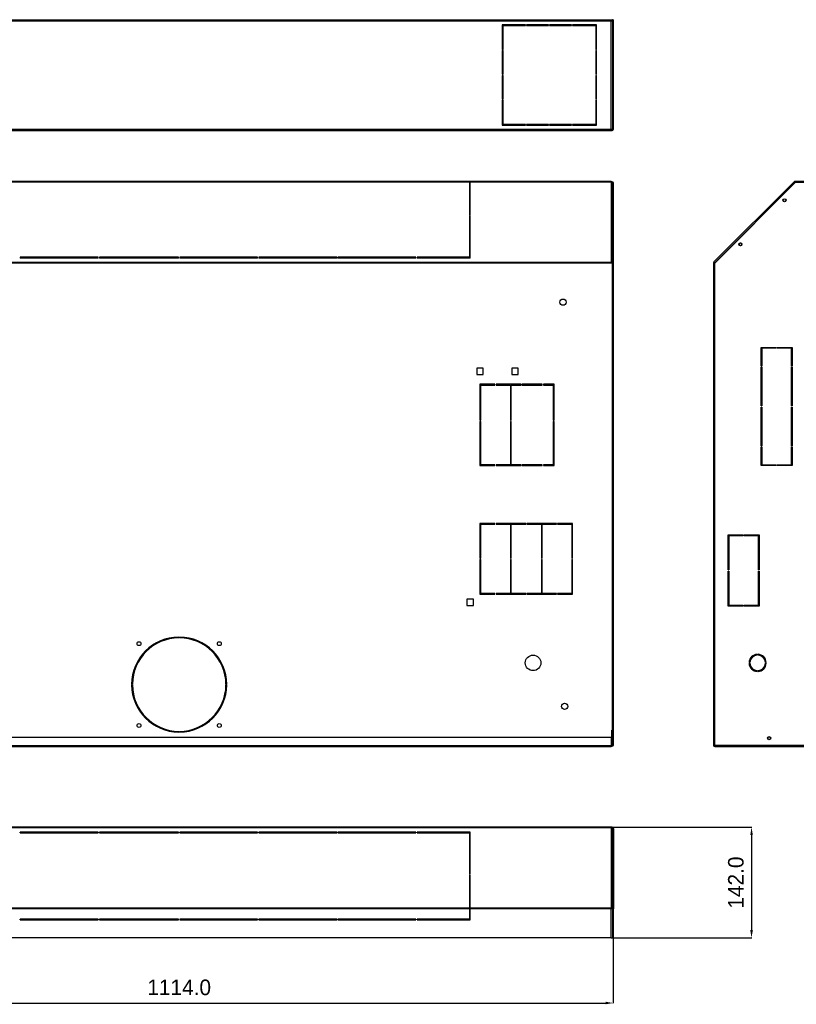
# Model space of a CAD drawing. Header units: inches. Extents: x -8834 to -3121, y 1010 to 9212.
# Tile 6 of 36: x -7926 to -6930, y 4067 to 5331. Entities that reach past the tile are written whole.
import ezdxf

# ---------------------------------------------------------------- set-up
doc = ezdxf.new("R2010")
doc.units = ezdxf.units.IN
doc.dimstyles.new('Copia di Standard', dxfattribs={"dimtxt": 20, "dimasz": 10, "dimexe": 0.18, "dimexo": 0.0625, "dimgap": 10, "dimtad": 1, "dimdec": 1, "dimzin": 0, "dimdsep": 46, "dimtxsty": 'Standard', "dimcen": 0.09, "dimclrd": 4, "dimclre": 4, "dimadec": 0, "dimazin": 0, "dimtfac": 1, "dimtdec": 1, "dimtofl": 0, "dimtmove": 0, "dimatfit": 3, "dimfxl": 0.18, "dimtolj": 1, "dimtzin": 0, "dimarcsym": 0})

# ---------------------------------------------------------------- blocks, each defined once
blk = doc.blocks.new('*D38')
at = {"color": 3, "lineweight": -2, "transparency": 16777216}
for p, q in [((-7164.3, 4170.9), (-7164.3, 4068.6)), ((-8278.3, 4152.2), (-8278.3, 4068.6)), ((-8268.3, 4068.7), (-7174.3, 4068.7))]:
    blk.add_line(p, q, dxfattribs=at)
at = {"color": 3, "transparency": 16777216}
for points in [[(-8268.3, 4070.4), (-8268.3, 4067.1), (-8278.3, 4068.7)], [(-7174.3, 4070.4), (-7174.3, 4067.1), (-7164.3, 4068.7)]]:
    blk.add_solid(points, dxfattribs=at)
at = {"layer": 'Defpoints', "color": 0, "transparency": 16777216}
for p in [(-7164.3, 4170.9), (-8278.3, 4152.3), (-7164.3, 4068.7)]:
    blk.add_point(p, dxfattribs=at)
at = {"color": 3, "transparency": 16777216, "insert": (-7721.3, 4088.7), "char_height": 20, "attachment_point": 5}
blk.add_mtext('\\A1;1114.0', dxfattribs=at)
blk = doc.blocks.new('*D39')
at = {"color": 3, "lineweight": -2, "transparency": 16777216}
for p, q in [((-7166.8, 4294.3), (-6986.8, 4294.3)), ((-6987, 4284.3), (-6987, 4162.3)), ((-7166.8, 4152.3), (-6986.8, 4152.3))]:
    blk.add_line(p, q, dxfattribs=at)
at = {"color": 3, "transparency": 16777216}
for points in [[(-6988.6, 4284.3), (-6985.3, 4284.3), (-6987, 4294.3)], [(-6988.6, 4162.3), (-6985.3, 4162.3), (-6987, 4152.3)]]:
    blk.add_solid(points, dxfattribs=at)
at = {"layer": 'Defpoints', "color": 0, "transparency": 16777216}
for p in [(-7166.9, 4294.3), (-7166.9, 4152.3), (-6987, 4152.3)]:
    blk.add_point(p, dxfattribs=at)
at = {"color": 3, "transparency": 16777216, "insert": (-7007, 4223.3), "char_height": 20, "attachment_point": 5, "rotation": 90}
blk.add_mtext('\\A1;142.0', dxfattribs=at)

msp = doc.modelspace()

# ---------------------------------------------------------------- linework, layer by layer
at = {"color": 7, "linetype": 'Continuous'}
for p, q in [((-8275.68, 5330.72), (-7166.88, 5330.72)), ((-7277.03, 5324.22), (-7306.78, 5324.22)), ((-7306.78, 5324.22), (-7306.78, 5292.66)), ((-7305.78, 5323.22), (-7277.03, 5323.22)), ((-7305.78, 5292.66), (-7305.78, 5323.22)), ((-7277.03, 5323.22), (-7277.03, 5324.22)), ((-7275.53, 5324.22), (-7275.53, 5323.22)), ((-7247.53, 5324.22), (-7275.53, 5324.22)), ((-7275.53, 5323.22), (-7247.53, 5323.22)), ((-7247.53, 5323.22), (-7247.53, 5324.22)), ((-7246.03, 5324.22), (-7246.03, 5323.22)), ((-7218.03, 5324.22), (-7246.03, 5324.22)), ((-7246.03, 5323.22), (-7218.03, 5323.22)), ((-7218.03, 5323.22), (-7218.03, 5324.22)), ((-7185.78, 5324.22), (-7216.53, 5324.22)), ((-7216.53, 5324.22), (-7216.53, 5323.22)), ((-7216.53, 5323.22), (-7186.78, 5323.22)), ((-7186.78, 5323.22), (-7186.78, 5292.66)), ((-7185.78, 5292.66), (-7185.78, 5324.22)), ((-7166.88, 5330.72), (-7166.88, 5329.22)), ((-7166.88, 5329.22), (-7165.38, 5329.22)), ((-7166.38, 5330.72), (-7166.38, 5329.22)), ((-7165.38, 5330.72), (-7166.38, 5330.72)), ((-7165.38, 5330.72), (-7165.38, 5329.22)), ((-7165.38, 5329.22), (-7165.38, 5190.21)), ((-7165.28, 5330.72), (-7164.28, 5330.72)), ((-7165.28, 5330.72), (-7165.28, 5190.21)), ((-7164.28, 5190.21), (-7164.28, 5330.72)), ((-7306.78, 5292.66), (-7305.78, 5292.66)), ((-7306.78, 5291.16), (-7306.78, 5260.76)), ((-7305.78, 5291.16), (-7306.78, 5291.16)), ((-7305.78, 5260.76), (-7305.78, 5291.16)), ((-7186.78, 5292.66), (-7185.78, 5292.66)), ((-7185.78, 5291.16), (-7186.78, 5291.16)), ((-7186.78, 5291.16), (-7186.78, 5260.76)), ((-7185.78, 5260.76), (-7185.78, 5291.16)), ((-7306.78, 5260.76), (-7305.78, 5260.76)), ((-7306.78, 5259.26), (-7306.78, 5228.86)), ((-7305.78, 5259.26), (-7306.78, 5259.26)), ((-7305.78, 5228.86), (-7305.78, 5259.26)), ((-7186.78, 5260.76), (-7185.78, 5260.76)), ((-7185.78, 5259.26), (-7186.78, 5259.26)), ((-7186.78, 5259.26), (-7186.78, 5228.86)), ((-7185.78, 5228.86), (-7185.78, 5259.26)), ((-7306.78, 5228.86), (-7305.78, 5228.86)), ((-7306.78, 5227.36), (-7306.78, 5195.21)), ((-7305.78, 5227.36), (-7306.78, 5227.36)), ((-7305.78, 5196.21), (-7305.78, 5227.36)), ((-7186.78, 5228.86), (-7185.78, 5228.86)), ((-7186.78, 5227.36), (-7186.78, 5196.21)), ((-7185.78, 5227.36), (-7186.78, 5227.36)), ((-7185.78, 5195.21), (-7185.78, 5227.36)), ((-7306.78, 5195.21), (-7277.03, 5195.21)), ((-7277.03, 5196.21), (-7305.78, 5196.21)), ((-7277.03, 5195.21), (-7277.03, 5196.21)), ((-7247.53, 5196.21), (-7275.53, 5196.21)), ((-7275.53, 5196.21), (-7275.53, 5195.21)), ((-7275.53, 5195.21), (-7247.53, 5195.21)), ((-7247.53, 5195.21), (-7247.53, 5196.21)), ((-7246.03, 5196.21), (-7246.03, 5195.21)), ((-7218.03, 5196.21), (-7246.03, 5196.21)), ((-7246.03, 5195.21), (-7218.03, 5195.21)), ((-7218.03, 5195.21), (-7218.03, 5196.21)), ((-7216.53, 5196.21), (-7216.53, 5195.21)), ((-7186.78, 5196.21), (-7216.53, 5196.21)), ((-7216.53, 5195.21), (-7185.78, 5195.21)), ((-8275.68, 5188.71), (-7166.88, 5188.71)), ((-7166.88, 5190.21), (-7166.38, 5190.21)), ((-7166.88, 5190.21), (-7166.88, 5189.86)), ((-7166.88, 5189.86), (-7166.88, 5189.71)), ((-7166.88, 5189.71), (-7165.78, 5189.71)), ((-7166.88, 5189.71), (-7166.88, 5188.71)), ((-7166.88, 5188.71), (-7165.78, 5188.71)), ((-7166.38, 5190.21), (-7165.38, 5190.21)), ((-7166.88, 5123.1), (-8275.68, 5123.1)), ((-7166.88, 5122.1), (-8275.68, 5122.1)), ((-7348.88, 5121.95), (-7348.88, 5080.2)), ((-7347.88, 5080.2), (-7347.88, 5121.95)), ((-7166.52, 5121.95), (-7166.88, 5121.95)), ((-7166.38, 5121.6), (-7166.38, 5121.45)), ((-7166.38, 5108.1), (-7166.38, 5121.45)), ((-7165.38, 5121.6), (-7165.38, 5108.1)), ((-7165.28, 5121.6), (-7165.28, 5080.35)), ((-7164.28, 5121.6), (-7165.28, 5121.6)), ((-7164.28, 5080.35), (-7164.28, 5121.6)), ((-6932.38, 5122.66), (-7035.24, 5019.8)), ((-6931.03, 5121.6), (-7034.18, 5018.45)), ((-6931.68, 5121.95), (-6932.38, 5122.66)), ((-6931.47, 5121.45), (-6931.68, 5121.95)), ((-6931.38, 5121.25), (-6931.47, 5121.45)), ((-6931.32, 5122.1), (-6931.32, 5123.1)), ((-6893.67, 5123.1), (-6931.32, 5123.1)), ((-6931.12, 5121.6), (-6931.32, 5122.1)), ((-6931.12, 5121.6), (-6931.09, 5121.54)), ((-6893.67, 5121.6), (-6931.03, 5121.6)), ((-7166.38, 5107.95), (-7166.38, 5108.1)), ((-7165.38, 5108.1), (-7166.38, 5108.1)), ((-7166.38, 5107.95), (-7165.38, 5107.95)), ((-7166.38, 5018.74), (-7166.38, 5107.95)), ((-7165.38, 5107.95), (-7165.38, 5108.1)), ((-7165.38, 5018.74), (-7165.38, 5107.95)), ((-7348.88, 5080.2), (-7348.88, 5079.49)), ((-7348.88, 5080.2), (-7347.88, 5080.2)), ((-7347.88, 5079.49), (-7347.88, 5080.2)), ((-7165.28, 5040.35), (-7165.28, 5080.35)), ((-7164.28, 5080.35), (-7165.28, 5080.35)), ((-7164.28, 5040.35), (-7164.28, 5080.35)), ((-7348.88, 5079.49), (-7347.88, 5079.49)), ((-7348.88, 5078.43), (-7348.88, 5025.86)), ((-7347.88, 5078.43), (-7348.88, 5078.43)), ((-7347.88, 5025.56), (-7347.88, 5078.43)), ((-7165.28, 5040.35), (-7164.28, 5040.35)), ((-7165.28, 5040.35), (-7165.28, 5018.45)), ((-7164.28, 4399.39), (-7164.28, 5040.35)), ((-7925.13, 5025.86), (-7925.13, 5025.56)), ((-7825.13, 5025.86), (-7925.13, 5025.86)), ((-7925.13, 5025.56), (-7925.13, 5024.86)), ((-7825.13, 5025.56), (-7925.13, 5025.56)), ((-7825.13, 5024.86), (-7925.13, 5024.86)), ((-7825.13, 5025.56), (-7825.13, 5025.86)), ((-7825.13, 5024.86), (-7825.13, 5025.56)), ((-7722.13, 5025.86), (-7823.63, 5025.86)), ((-7823.63, 5025.86), (-7823.63, 5025.56)), ((-7722.13, 5025.56), (-7823.63, 5025.56)), ((-7823.63, 5025.56), (-7823.63, 5024.86)), ((-7722.13, 5024.86), (-7823.63, 5024.86)), ((-7722.13, 5025.56), (-7722.13, 5025.86)), ((-7722.13, 5024.86), (-7722.13, 5025.56)), ((-7620.63, 5025.86), (-7720.63, 5025.86)), ((-7720.63, 5025.86), (-7720.63, 5025.56)), ((-7720.63, 5025.56), (-7720.63, 5024.86)), ((-7620.63, 5025.56), (-7720.63, 5025.56)), ((-7620.63, 5024.86), (-7720.63, 5024.86)), ((-7620.63, 5025.56), (-7620.63, 5025.86)), ((-7620.63, 5024.86), (-7620.63, 5025.56)), ((-7619.13, 5025.86), (-7619.13, 5025.56)), ((-7519.13, 5025.86), (-7619.13, 5025.86)), ((-7619.13, 5025.56), (-7619.13, 5024.86)), ((-7519.13, 5025.56), (-7619.13, 5025.56)), ((-7519.13, 5024.86), (-7619.13, 5024.86)), ((-7519.13, 5025.56), (-7519.13, 5025.86)), ((-7519.13, 5024.86), (-7519.13, 5025.56)), ((-7517.63, 5025.86), (-7517.63, 5025.56)), ((-7417.63, 5025.86), (-7517.63, 5025.86)), ((-7517.63, 5025.56), (-7517.63, 5024.86)), ((-7417.63, 5025.56), (-7517.63, 5025.56)), ((-7417.63, 5024.86), (-7517.63, 5024.86)), ((-7417.63, 5025.56), (-7417.63, 5025.86)), ((-7417.63, 5024.86), (-7417.63, 5025.56)), ((-7348.88, 5025.86), (-7416.13, 5025.86)), ((-7416.13, 5025.86), (-7416.13, 5025.56)), ((-7416.13, 5025.56), (-7416.13, 5024.86)), ((-7347.88, 5025.56), (-7416.13, 5025.56)), ((-7347.88, 5024.86), (-7416.13, 5024.86)), ((-7347.88, 5024.86), (-7347.88, 5025.56)), ((-7166.88, 5018.74), (-7166.88, 5019.1)), ((-7166.88, 5018.45), (-7166.88, 5018.74)), ((-7165.78, 5018.45), (-7166.88, 5018.45)), ((-7165.38, 5018.74), (-7166.38, 5018.74)), ((-7165.78, 5018.45), (-7165.28, 5018.45)), ((-7165.28, 5018.45), (-7165.28, 4399.39)), ((-7035.68, 5018.74), (-7035.68, 5018.45)), ((-7035.68, 5018.45), (-7034.68, 5018.45)), ((-7035.68, 5018.45), (-7035.68, 4399.39)), ((-7034.53, 5019.1), (-7035.24, 5019.8)), ((-7034.68, 5018.74), (-7034.68, 5018.45)), ((-7034.68, 5018.45), (-7034.18, 5018.45)), ((-7034.53, 5019.1), (-7034.18, 5018.74)), ((-7034.18, 5018.74), (-7033.89, 5018.74)), ((-6974.68, 4886.53), (-6974.68, 4909.97)), ((-6974.68, 4909.97), (-6955.43, 4909.97)), ((-6973.68, 4908.97), (-6973.68, 4886.53)), ((-6955.43, 4908.97), (-6973.68, 4908.97)), ((-6955.43, 4909.97), (-6955.43, 4908.97)), ((-6953.93, 4908.97), (-6953.93, 4909.97)), ((-6953.93, 4909.97), (-6934.68, 4909.97)), ((-6935.68, 4908.97), (-6953.93, 4908.97)), ((-6935.68, 4886.53), (-6935.68, 4908.97)), ((-6934.68, 4909.97), (-6934.68, 4886.53)), ((-7331.23, 4883.59), (-7339.53, 4883.59)), ((-7339.53, 4883.59), (-7339.53, 4875.29)), ((-7331.23, 4875.29), (-7331.23, 4883.59)), ((-7286.23, 4883.59), (-7294.53, 4883.59)), ((-7294.53, 4883.59), (-7294.53, 4875.29)), ((-7286.23, 4875.29), (-7286.23, 4883.59)), ((-6973.68, 4886.53), (-6974.68, 4886.53)), ((-6974.68, 4835.03), (-6974.68, 4885.03)), ((-6974.68, 4885.03), (-6973.68, 4885.03)), ((-6973.68, 4885.03), (-6973.68, 4835.03)), ((-6934.68, 4886.53), (-6935.68, 4886.53)), ((-6935.68, 4835.03), (-6935.68, 4885.03)), ((-6935.68, 4885.03), (-6934.68, 4885.03)), ((-6934.68, 4885.03), (-6934.68, 4835.03)), ((-7339.53, 4875.29), (-7331.23, 4875.29)), ((-7294.53, 4875.29), (-7286.23, 4875.29)), ((-7335.38, 4862.79), (-7335.38, 4816.69)), ((-7316.13, 4862.79), (-7335.38, 4862.79)), ((-7334.38, 4861.79), (-7316.13, 4861.79)), ((-7334.38, 4816.69), (-7334.38, 4861.79)), ((-7316.13, 4861.79), (-7316.13, 4862.79)), ((-7314.63, 4862.79), (-7314.63, 4861.79)), ((-7282.6, 4862.79), (-7314.63, 4862.79)), ((-7314.63, 4861.79), (-7296.38, 4861.79)), ((-7296.38, 4861.79), (-7296.38, 4816.69)), ((-7295.38, 4861.79), (-7282.6, 4861.79)), ((-7295.38, 4816.69), (-7295.38, 4861.79)), ((-7282.6, 4861.79), (-7282.6, 4862.79)), ((-7255.55, 4862.79), (-7281.1, 4862.79)), ((-7281.1, 4862.79), (-7281.1, 4861.79)), ((-7281.1, 4861.79), (-7255.55, 4861.79)), ((-7255.55, 4861.79), (-7255.55, 4862.79)), ((-7254.05, 4862.79), (-7254.05, 4861.79)), ((-7240.28, 4862.79), (-7254.05, 4862.79)), ((-7254.05, 4861.79), (-7241.28, 4861.79)), ((-7241.28, 4861.79), (-7241.28, 4816.69)), ((-7240.28, 4816.69), (-7240.28, 4862.79)), ((-6973.68, 4835.03), (-6974.68, 4835.03)), ((-6974.68, 4833.53), (-6973.68, 4833.53)), ((-6974.68, 4783.53), (-6974.68, 4833.53)), ((-6973.68, 4833.53), (-6973.68, 4783.53)), ((-6934.68, 4835.03), (-6935.68, 4835.03)), ((-6935.68, 4783.53), (-6935.68, 4833.53)), ((-6935.68, 4833.53), (-6934.68, 4833.53)), ((-6934.68, 4833.53), (-6934.68, 4783.53)), ((-7335.38, 4816.69), (-7334.38, 4816.69)), ((-7334.38, 4815.19), (-7335.38, 4815.19)), ((-7335.38, 4815.19), (-7335.38, 4758.59)), ((-7334.38, 4759.59), (-7334.38, 4815.19)), ((-7296.38, 4816.69), (-7295.38, 4816.69)), ((-7295.38, 4815.19), (-7296.38, 4815.19)), ((-7296.38, 4815.19), (-7296.38, 4759.59)), ((-7295.38, 4759.59), (-7295.38, 4815.19)), ((-7241.28, 4816.69), (-7240.28, 4816.69)), ((-7240.28, 4815.19), (-7241.28, 4815.19)), ((-7241.28, 4815.19), (-7241.28, 4759.59)), ((-7240.28, 4758.59), (-7240.28, 4815.19)), ((-6973.68, 4783.53), (-6974.68, 4783.53)), ((-6974.68, 4782.03), (-6973.68, 4782.03)), ((-6974.68, 4758.59), (-6974.68, 4782.03)), ((-6973.68, 4782.03), (-6973.68, 4759.59)), ((-6934.68, 4783.53), (-6935.68, 4783.53)), ((-6935.68, 4782.03), (-6934.68, 4782.03)), ((-6935.68, 4759.59), (-6935.68, 4782.03)), ((-6934.68, 4782.03), (-6934.68, 4758.59)), ((-7335.38, 4758.59), (-7316.13, 4758.59)), ((-7316.13, 4759.59), (-7334.38, 4759.59)), ((-7316.13, 4758.59), (-7316.13, 4759.59)), ((-7314.63, 4759.59), (-7314.63, 4758.59)), ((-7296.38, 4759.59), (-7314.63, 4759.59)), ((-7314.63, 4758.59), (-7282.6, 4758.59)), ((-7282.6, 4759.59), (-7295.38, 4759.59)), ((-7282.6, 4758.59), (-7282.6, 4759.59)), ((-7255.55, 4759.59), (-7281.1, 4759.59)), ((-7281.1, 4759.59), (-7281.1, 4758.59)), ((-7281.1, 4758.59), (-7255.55, 4758.59)), ((-7255.55, 4758.59), (-7255.55, 4759.59)), ((-7241.28, 4759.59), (-7254.05, 4759.59)), ((-7254.05, 4759.59), (-7254.05, 4758.59)), ((-7254.05, 4758.59), (-7240.28, 4758.59)), ((-6955.43, 4758.59), (-6974.68, 4758.59)), ((-6973.68, 4759.59), (-6955.43, 4759.59)), ((-6955.43, 4759.59), (-6955.43, 4758.59)), ((-6953.93, 4759.59), (-6935.68, 4759.59)), ((-6953.93, 4758.59), (-6953.93, 4759.59)), ((-6934.68, 4758.59), (-6953.93, 4758.59)), ((-7335.38, 4684.29), (-7335.38, 4639.46)), ((-7316.13, 4684.29), (-7335.38, 4684.29)), ((-7334.38, 4639.46), (-7334.38, 4683.29)), ((-7334.38, 4683.29), (-7316.13, 4683.29)), ((-7316.13, 4683.29), (-7316.13, 4684.29)), ((-7276.68, 4684.29), (-7314.63, 4684.29)), ((-7314.63, 4684.29), (-7314.63, 4683.29)), ((-7314.63, 4683.29), (-7296.38, 4683.29)), ((-7296.38, 4683.29), (-7296.38, 4639.46)), ((-7295.38, 4639.46), (-7295.38, 4683.29)), ((-7295.38, 4683.29), (-7276.68, 4683.29)), ((-7276.68, 4683.29), (-7276.68, 4684.29)), ((-7237.23, 4684.29), (-7275.18, 4684.29)), ((-7275.18, 4684.29), (-7275.18, 4683.29)), ((-7275.18, 4683.29), (-7256.48, 4683.29)), ((-7256.48, 4683.29), (-7256.48, 4639.46)), ((-7255.48, 4683.29), (-7237.23, 4683.29)), ((-7255.48, 4639.46), (-7255.48, 4683.29)), ((-7237.23, 4683.29), (-7237.23, 4684.29)), ((-7235.73, 4684.29), (-7235.73, 4683.29)), ((-7216.48, 4684.29), (-7235.73, 4684.29)), ((-7235.73, 4683.29), (-7217.48, 4683.29)), ((-7217.48, 4683.29), (-7217.48, 4639.46)), ((-7216.48, 4639.46), (-7216.48, 4684.29)), ((-7017.18, 4624.56), (-7017.18, 4669.47)), ((-7017.18, 4669.47), (-6997.93, 4669.47)), ((-7016.18, 4668.47), (-7016.18, 4624.56)), ((-6997.93, 4668.47), (-7016.18, 4668.47)), ((-6997.93, 4669.47), (-6997.93, 4668.47)), ((-6996.43, 4669.47), (-6977.18, 4669.47)), ((-6996.43, 4668.47), (-6996.43, 4669.47)), ((-6978.18, 4668.47), (-6996.43, 4668.47)), ((-6978.18, 4624.56), (-6978.18, 4668.47)), ((-6977.18, 4669.47), (-6977.18, 4624.56)), ((-7335.38, 4639.46), (-7334.38, 4639.46)), ((-7335.38, 4637.96), (-7335.38, 4593.24)), ((-7334.38, 4637.96), (-7335.38, 4637.96)), ((-7334.38, 4594.24), (-7334.38, 4637.96)), ((-7296.38, 4639.46), (-7295.38, 4639.46)), ((-7296.38, 4637.96), (-7296.38, 4594.24)), ((-7295.38, 4637.96), (-7296.38, 4637.96)), ((-7295.38, 4594.24), (-7295.38, 4637.96)), ((-7256.48, 4639.46), (-7255.48, 4639.46)), ((-7256.48, 4637.96), (-7256.48, 4594.24)), ((-7255.48, 4637.96), (-7256.48, 4637.96)), ((-7255.48, 4594.24), (-7255.48, 4637.96)), ((-7217.48, 4639.46), (-7216.48, 4639.46)), ((-7216.48, 4637.96), (-7217.48, 4637.96)), ((-7217.48, 4637.96), (-7217.48, 4594.24)), ((-7216.48, 4593.24), (-7216.48, 4637.96)), ((-7016.18, 4624.56), (-7017.18, 4624.56)), ((-7017.18, 4623.06), (-7016.18, 4623.06)), ((-7017.18, 4578.14), (-7017.18, 4623.06)), ((-7016.18, 4623.06), (-7016.18, 4579.14)), ((-6977.18, 4624.56), (-6978.18, 4624.56)), ((-6978.18, 4623.06), (-6977.18, 4623.06)), ((-6978.18, 4579.14), (-6978.18, 4623.06)), ((-6977.18, 4623.06), (-6977.18, 4578.14)), ((-7343.73, 4587.04), (-7352.03, 4587.04)), ((-7352.03, 4587.04), (-7352.03, 4578.74)), ((-7343.73, 4578.74), (-7343.73, 4587.04)), ((-7335.38, 4593.24), (-7316.13, 4593.24)), ((-7316.13, 4594.24), (-7334.38, 4594.24)), ((-7316.13, 4593.24), (-7316.13, 4594.24)), ((-7314.63, 4594.24), (-7314.63, 4593.24)), ((-7296.38, 4594.24), (-7314.63, 4594.24)), ((-7314.63, 4593.24), (-7276.68, 4593.24)), ((-7276.68, 4594.24), (-7295.38, 4594.24)), ((-7276.68, 4593.24), (-7276.68, 4594.24)), ((-7275.18, 4594.24), (-7275.18, 4593.24)), ((-7256.48, 4594.24), (-7275.18, 4594.24)), ((-7275.18, 4593.24), (-7237.23, 4593.24)), ((-7237.23, 4594.24), (-7255.48, 4594.24)), ((-7237.23, 4593.24), (-7237.23, 4594.24)), ((-7235.73, 4594.24), (-7235.73, 4593.24)), ((-7217.48, 4594.24), (-7235.73, 4594.24)), ((-7235.73, 4593.24), (-7216.48, 4593.24)), ((-7352.03, 4578.74), (-7343.73, 4578.74)), ((-6997.93, 4578.14), (-7017.18, 4578.14)), ((-7016.18, 4579.14), (-6997.93, 4579.14)), ((-6997.93, 4579.14), (-6997.93, 4578.14)), ((-6996.43, 4579.14), (-6978.18, 4579.14)), ((-6996.43, 4578.14), (-6996.43, 4579.14)), ((-6977.18, 4578.14), (-6996.43, 4578.14)), ((-7721.78, 4538.39), (-7721.78, 4537.39)), ((-7720.78, 4537.39), (-7720.78, 4538.39)), ((-6979.68, 4516.28), (-6979.68, 4515.28)), ((-6978.68, 4515.28), (-6978.68, 4516.28)), ((-6989.17, 4505.79), (-6990.17, 4505.79)), ((-6990.17, 4504.79), (-6989.17, 4504.79)), ((-6968.19, 4505.79), (-6969.19, 4505.79)), ((-6969.19, 4504.79), (-6968.19, 4504.79)), ((-6979.68, 4495.3), (-6979.68, 4494.3)), ((-6978.68, 4494.3), (-6978.68, 4495.3)), ((-7781.27, 4477.89), (-7782.27, 4477.89)), ((-7782.27, 4476.89), (-7781.27, 4476.89)), ((-7660.28, 4477.89), (-7661.28, 4477.89)), ((-7661.28, 4476.89), (-7660.28, 4476.89)), ((-7721.78, 4417.39), (-7721.78, 4416.39)), ((-7720.78, 4416.39), (-7720.78, 4417.39)), ((-7165.38, 4418.89), (-7166.38, 4418.89)), ((-7166.38, 4399.39), (-7166.38, 4418.89)), ((-7165.38, 4418.89), (-7165.38, 4399.39)), ((-7166.88, 4409.35), (-8275.68, 4409.35)), ((-8275.68, 4397.89), (-7166.88, 4397.89)), ((-7166.88, 4409.35), (-7166.88, 4399.39)), ((-7166.88, 4399.39), (-7166.38, 4399.39)), ((-7166.88, 4399.39), (-7166.88, 4398.89)), ((-7166.88, 4398.89), (-7166.88, 4397.89)), ((-7165.38, 4399.39), (-7165.28, 4399.39)), ((-7165.28, 4399.39), (-7164.28, 4399.39)), ((-7035.68, 4399.39), (-7034.68, 4399.39)), ((-7034.68, 4399.39), (-7034.18, 4399.39)), ((-6895.17, 4399.39), (-7034.18, 4399.39)), ((-7034.18, 4399.39), (-7034.18, 4398.89)), ((-7034.18, 4398.89), (-7034.18, 4397.89)), ((-7034.18, 4397.89), (-6895.17, 4397.89)), ((-7166.88, 4294.28), (-8275.68, 4294.28)), ((-7825.13, 4288.08), (-7925.13, 4288.08)), ((-7925.13, 4287.37), (-7925.13, 4288.08)), ((-7825.13, 4287.37), (-7925.13, 4287.37)), ((-7925.13, 4287.08), (-7925.13, 4287.37)), ((-7925.13, 4287.08), (-7825.13, 4287.08)), ((-7825.13, 4288.08), (-7825.13, 4287.37)), ((-7825.13, 4287.37), (-7825.13, 4287.08)), ((-7722.13, 4288.08), (-7823.63, 4288.08)), ((-7823.63, 4287.37), (-7823.63, 4288.08)), ((-7722.13, 4287.37), (-7823.63, 4287.37)), ((-7823.63, 4287.08), (-7823.63, 4287.37)), ((-7823.63, 4287.08), (-7722.13, 4287.08)), ((-7722.13, 4288.08), (-7722.13, 4287.37)), ((-7722.13, 4287.37), (-7722.13, 4287.08)), ((-7620.63, 4288.08), (-7720.63, 4288.08)), ((-7720.63, 4287.37), (-7720.63, 4288.08)), ((-7620.63, 4287.37), (-7720.63, 4287.37)), ((-7720.63, 4287.08), (-7720.63, 4287.37)), ((-7720.63, 4287.08), (-7620.63, 4287.08)), ((-7620.63, 4288.08), (-7620.63, 4287.37)), ((-7620.63, 4287.37), (-7620.63, 4287.08)), ((-7519.13, 4288.08), (-7619.13, 4288.08)), ((-7619.13, 4287.37), (-7619.13, 4288.08)), ((-7519.13, 4287.37), (-7619.13, 4287.37)), ((-7619.13, 4287.08), (-7619.13, 4287.37)), ((-7619.13, 4287.08), (-7519.13, 4287.08)), ((-7519.13, 4288.08), (-7519.13, 4287.37)), ((-7519.13, 4287.37), (-7519.13, 4287.08)), ((-7417.63, 4288.08), (-7517.63, 4288.08)), ((-7517.63, 4287.37), (-7517.63, 4288.08)), ((-7417.63, 4287.37), (-7517.63, 4287.37)), ((-7517.63, 4287.08), (-7517.63, 4287.37)), ((-7517.63, 4287.08), (-7417.63, 4287.08)), ((-7417.63, 4288.08), (-7417.63, 4287.37)), ((-7417.63, 4287.37), (-7417.63, 4287.08)), ((-7347.88, 4288.08), (-7416.13, 4288.08)), ((-7416.13, 4287.37), (-7416.13, 4288.08)), ((-7347.88, 4287.37), (-7416.13, 4287.37)), ((-7416.13, 4287.08), (-7416.13, 4287.37)), ((-7416.13, 4287.08), (-7348.88, 4287.08)), ((-7348.88, 4287.08), (-7348.88, 4234.5)), ((-7347.88, 4287.37), (-7347.88, 4288.08)), ((-7347.88, 4234.5), (-7347.88, 4287.37)), ((-7166.88, 4294.28), (-7166.88, 4293.84)), ((-7165.78, 4294.28), (-7166.88, 4294.28)), ((-7165.38, 4292.78), (-7165.38, 4190.07)), ((-7165.28, 4189.63), (-7165.28, 4292.78)), ((-7164.28, 4292.78), (-7165.28, 4292.78)), ((-7164.28, 4292.78), (-7164.28, 4189.63)), ((-7347.88, 4234.5), (-7348.88, 4234.5)), ((-7348.88, 4233.44), (-7347.88, 4233.44)), ((-7348.88, 4233.44), (-7348.88, 4232.73)), ((-7347.88, 4232.73), (-7347.88, 4233.44)), ((-7348.88, 4232.73), (-7348.88, 4190.98)), ((-7348.88, 4232.73), (-7347.88, 4232.73)), ((-7347.88, 4190.98), (-7347.88, 4232.73)), ((-7348.88, 4189.92), (-7348.88, 4190.98)), ((-7348.88, 4189.92), (-7348.88, 4176.48)), ((-7347.88, 4189.92), (-7347.88, 4190.98)), ((-7347.88, 4175.48), (-7347.88, 4189.92)), ((-7166.88, 4190.98), (-7166.88, 4190.27)), ((-7166.88, 4190.27), (-7166.88, 4189.92)), ((-7165.46, 4190.27), (-7166.88, 4190.27)), ((-7166.88, 4189.92), (-7165.46, 4189.92)), ((-7166.38, 4189.92), (-7166.38, 4190.07)), ((-7165.38, 4189.71), (-7165.38, 4190.07)), ((-7165.38, 4189.71), (-7165.38, 4152.27)), ((-7164.28, 4189.63), (-7165.28, 4189.63)), ((-7165.28, 4189.63), (-7165.28, 4152.27)), ((-7164.28, 4152.27), (-7164.28, 4189.63)), ((-7925.13, 4175.48), (-7925.13, 4176.48)), ((-7825.13, 4176.48), (-7925.13, 4176.48)), ((-7925.13, 4175.48), (-7825.13, 4175.48)), ((-7825.13, 4176.48), (-7825.13, 4175.48)), ((-7722.13, 4176.48), (-7823.63, 4176.48)), ((-7823.63, 4175.48), (-7823.63, 4176.48)), ((-7823.63, 4175.48), (-7722.13, 4175.48)), ((-7722.13, 4175.48), (-7722.13, 4176.48)), ((-7720.63, 4176.48), (-7720.63, 4175.48)), ((-7620.63, 4176.48), (-7720.63, 4176.48)), ((-7720.63, 4175.48), (-7620.63, 4175.48)), ((-7620.63, 4176.48), (-7620.63, 4175.48)), ((-7519.13, 4176.48), (-7619.13, 4176.48)), ((-7619.13, 4175.48), (-7619.13, 4176.48)), ((-7619.13, 4175.48), (-7519.13, 4175.48)), ((-7519.13, 4176.48), (-7519.13, 4175.48)), ((-7517.63, 4175.48), (-7517.63, 4176.48)), ((-7417.63, 4176.48), (-7517.63, 4176.48)), ((-7517.63, 4175.48), (-7417.63, 4175.48)), ((-7417.63, 4176.48), (-7417.63, 4175.48)), ((-7348.88, 4176.48), (-7416.13, 4176.48)), ((-7416.13, 4175.48), (-7416.13, 4176.48)), ((-7416.13, 4175.48), (-7347.88, 4175.48)), ((-7166.88, 4152.27), (-8275.68, 4152.27)), ((-7166.88, 4152.27), (-7165.38, 4152.27)), ((-7164.28, 4152.27), (-7165.28, 4152.27))]:
    msp.add_line(p, q, dxfattribs=at)
at = {"color": 9, "linetype": 'Continuous'}
for p, q in [((-8275.68, 5329.22), (-7166.88, 5329.22)), ((-7166.88, 5190.21), (-7166.88, 5329.22)), ((-7305.78, 5293.07), (-7306.78, 5293.07)), ((-7306.78, 5292.72), (-7305.78, 5292.72)), ((-7185.78, 5293.07), (-7186.78, 5293.07)), ((-7186.78, 5292.72), (-7185.78, 5292.72)), ((-8275.68, 5190.21), (-7166.88, 5190.21)), ((-7166.88, 5121.95), (-7166.88, 5019.1)), ((-6931.47, 5121.45), (-7034.18, 5018.74)), ((-6931.03, 5121.6), (-6931.12, 5121.6)), ((-7166.88, 5019.1), (-8275.68, 5019.1)), ((-8275.68, 5018.74), (-7166.88, 5018.74)), ((-7165.78, 5018.45), (-7165.78, 4418.89)), ((-7034.18, 4399.39), (-7034.18, 5018.45)), ((-8275.68, 4399.39), (-7166.88, 4399.39)), ((-8275.68, 4293.84), (-7166.88, 4293.84)), ((-7166.88, 4293.84), (-7166.88, 4190.98)), ((-8093.88, 4190.98), (-7348.88, 4190.98)), ((-8093.88, 4189.92), (-7348.88, 4189.92)), ((-7347.88, 4190.98), (-7166.88, 4190.98)), ((-7347.88, 4189.92), (-7166.88, 4189.92)), ((-7166.88, 4152.27), (-7166.88, 4189.92))]:
    msp.add_line(p, q, dxfattribs=at)
at = {"color": 7, "linetype": 'Continuous'}
for centre, radius in [((-6944.73, 5099), 2), ((-6944.73, 5099), 1.75), ((-7001.3, 5042.43), 2), ((-7001.3, 5042.43), 1.75), ((-7228.88, 4968.15), 4), ((-7772.78, 4529.89), 2.5), ((-7669.78, 4529.89), 2.5), ((-7267.28, 4505.29), 10), ((-7226.78, 4449.39), 4), ((-7772.78, 4424.89), 2.5), ((-7669.78, 4424.89), 2.5), ((-6964.38, 4408.64), 2), ((-6964.38, 4408.64), 1.75)]:
    msp.add_circle(centre, radius, dxfattribs=at)
for centre, radius, start, end in [((-7165.78, 5190.21), 0.5, 270, 360), ((-7165.78, 5190.21), 1.5, 270, 360), ((-7166.88, 5121.6), 1.5, 0, 90), ((-7166.88, 5121.6), 0.5, 0, 90), ((-7166.88, 5121.45), 0.5, 0, 90), ((-6931.32, 5121.6), 1.5, 90, 135), ((-6931.32, 5121.6), 0.5, 90, 135), ((-7034.18, 5018.74), 1.5, 135, 180), ((-7034.18, 5018.74), 0.5, 135, 180), ((-7721.28, 4477.39), 61, 90.46964, 179.53036), ((-7721.28, 4477.39), 60, 90.47747, 179.52253), ((-7721.28, 4477.39), 61, 0.46964, 89.53036), ((-7721.28, 4477.39), 60, 0.47747, 89.52253), ((-6979.18, 4505.29), 11, 92.60525, 177.39475), ((-6979.18, 4505.29), 10, 92.86598, 177.13402), ((-6979.18, 4505.29), 11, 2.60525, 87.39475), ((-6979.18, 4505.29), 10, 2.86598, 87.13402), ((-6979.18, 4505.29), 11, 182.60525, 267.39475), ((-6979.18, 4505.29), 10, 182.86598, 267.13402), ((-6979.18, 4505.29), 11, 272.60525, 357.39475), ((-6979.18, 4505.29), 10, 272.86598, 357.13402), ((-7721.28, 4477.39), 61, 180.46964, 269.53036), ((-7721.28, 4477.39), 60, 180.47747, 269.52253), ((-7721.28, 4477.39), 61, 270.46964, 359.53036), ((-7721.28, 4477.39), 60, 270.47747, 359.52253), ((-7166.88, 4399.39), 1.5, 270, 360), ((-7166.88, 4399.39), 0.5, 270, 360), ((-7034.18, 4399.39), 1.5, 180, 270), ((-7034.18, 4399.39), 0.5, 180, 270), ((-7165.78, 4292.78), 1.5, 0, 90), ((-7165.78, 4292.78), 0.5, 0, 55.74138)]:
    msp.add_arc(centre, radius, start, end, dxfattribs=at)
for points in [[(-7166.88, 5189.86), (-7166.75, 5189.87), (-7166.63, 5189.91), (-7166.52, 5189.96), (-7166.44, 5190.03), (-7166.39, 5190.12), (-7166.38, 5190.21)], [(-7165.38, 5190.21), (-7165.41, 5190), (-7165.5, 5189.8)], [(-7166.88, 5019.1), (-7166.75, 5019.08), (-7166.63, 5019.05), (-7166.52, 5018.99), (-7166.44, 5018.92), (-7166.39, 5018.83), (-7166.38, 5018.74)], [(-7165.38, 4292.78), (-7165.43, 4293.05), (-7165.58, 4293.31), (-7165.82, 4293.53), (-7166.13, 4293.7), (-7166.49, 4293.8), (-7166.88, 4293.84)], [(-7165.46, 4190.27), (-7165.59, 4190.47), (-7165.78, 4190.64), (-7166.01, 4190.78), (-7166.28, 4190.89), (-7166.57, 4190.96), (-7166.88, 4190.98)], [(-7166.38, 4190.07), (-7166.39, 4190.12), (-7166.44, 4190.17), (-7166.52, 4190.21), (-7166.63, 4190.24), (-7166.75, 4190.27), (-7166.88, 4190.27)], [(-7165.38, 4190.07), (-7165.4, 4190.17), (-7165.46, 4190.27)], [(-7165.46, 4189.92), (-7165.4, 4189.82), (-7165.38, 4189.71)]]:
    msp.add_spline(points, degree=3, dxfattribs=at)

# ---------------------------------------------------------------- dimensions: what is measured, and where the dimension line sits
at = {"color": 3}
dim = msp.add_linear_dim(base=(-6986.95, 4152.27), p1=(-7166.88, 4294.28), p2=(-7166.88, 4152.27), angle=90, dimstyle='Copia di Standard', override={"dimclrd": 3, "dimclre": 3, "dimclrt": 3}, dxfattribs=at)
dim.commit()
dim.dimension.update_dxf_attribs({"geometry": '*D39', "text_midpoint": (-7006.95, 4223.27)})
dim = msp.add_linear_dim(base=(-7164.28, 4068.74), p1=(-8278.28, 4152.27), p2=(-7164.28, 4170.95), dimstyle='Copia di Standard', override={"dimclrd": 3, "dimclre": 3, "dimclrt": 3}, dxfattribs=at)
dim.commit()
dim.dimension.update_dxf_attribs({"geometry": '*D38', "text_midpoint": (-7721.28, 4088.74)})

doc.saveas('drawing.dxf')
